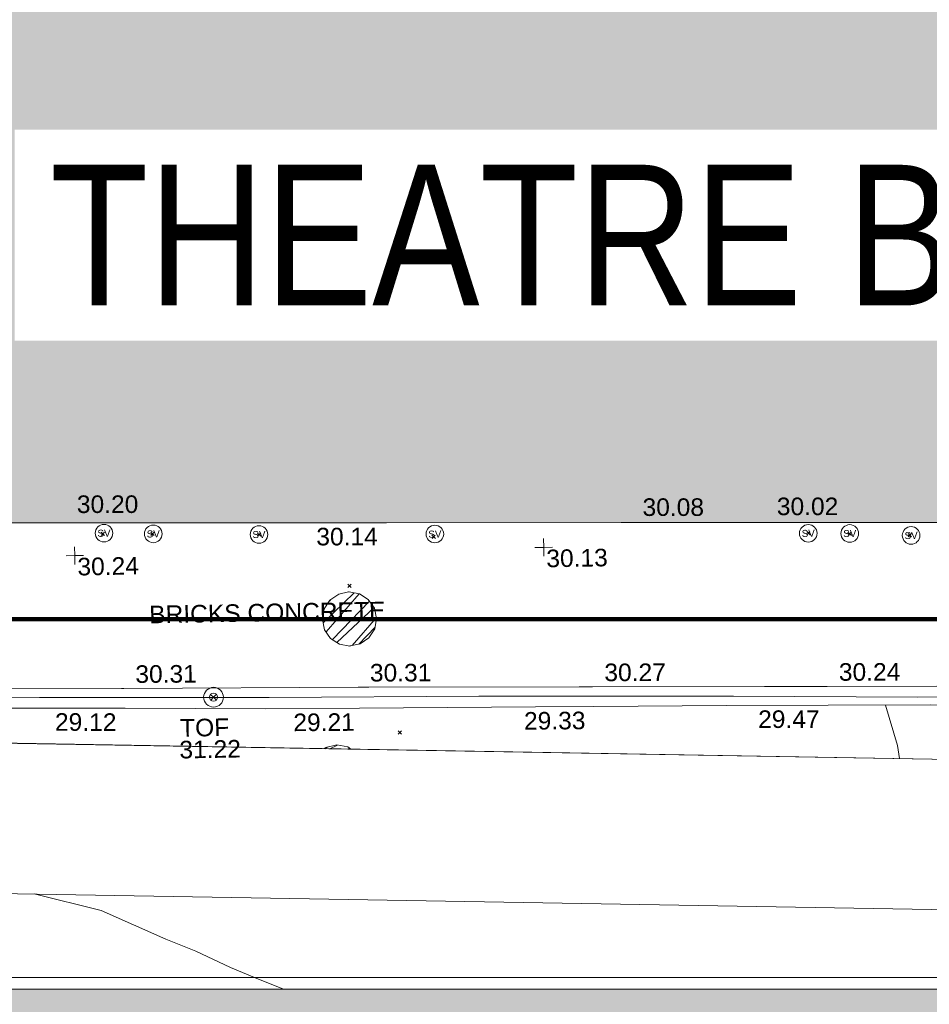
# Model space of a CAD drawing. Header units: millimetres. Extents: x -287732 to 520720, y -88450 to 287754.
# Tile 239 of 256: x 66077 to 85473, y 36189 to 57184. Entities that reach past the tile are written whole.
import ezdxf

# ---------------------------------------------------------------- set-up
doc = ezdxf.new("R2010")
doc.units = ezdxf.units.MM
doc.linetypes.add('IMPORT-HIDDEN2 _3_', pattern=[4762.5, 3175, -1587.5])
doc.linetypes.add('IMPORT-UG_ELEC_STREET LIGHTING_QLB2 _2_', pattern=[2700, 1500, -300.0000000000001, 0, -250, 150, -300.0000000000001, 0, -200])
for name, color, linetype, lineweight, true_color in [('00__TOPO__TOP_OF_FENCE_SYMBOL', 7, 'Continuous', 9, 0x666666), ('00_TOPO_SERV_STOP_VALVE', 7, 'Continuous', 9, 0x666666), ('00_UAV_BUILDING_OUTLINE', 5, 'Continuous', 9, 0x0000ff), ('00_UAV_FENCE_2D', 7, 'Continuous', 9, 0x264c2f), ('00_UAV_LEVEL_SPOT', 7, 'Continuous', 9, 0x666666), ('00_UAV_TOP_OF_FENCE', 6, 'Continuous', 9, 0xff00ff), ('00_UAV_WALL', 7, 'Continuous', 9, 0x7c00a5), ('01_DTM_CONTOUR_MNR', 7, 'Continuous', 9, 0xa5a552), ('12333-PUM-2D-U-0001-C01 - Rev2_REVIT IMPORT_dwg', 7, 'Continuous', 9, 0x767676), ('A_RHA_Line', 7, 'Continuous', 9, 0x00a600), ('PUM-CHAMBER EXTENTS', 6, 'IMPORT-HIDDEN2 _3_', 9, 0xff00ff)]:
    doc.layers.add(name, color=color, linetype=linetype, lineweight=lineweight, true_color=true_color)
for name, color, linetype, lineweight in [('00_UAV_SURVEY_TEXT', 7, 'Continuous', 9), ('A_RHA_Detail', 7, 'Continuous', 9), ('A_RHA_Floor', 7, 'Continuous', 9), ('A_RHA_Text', 7, 'Continuous', 9), ('GEN-TEXT', 7, 'Continuous', 9)]:
    doc.layers.add(name, color=color, linetype=linetype, lineweight=lineweight)
doc.styles.add('Arial Narrow', font='ARIALN.TTF', dxfattribs={"height": 3000})
doc.styles.add('Swis721 Lt BT', font='swissl.ttf', dxfattribs={"height": 399.9999999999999})
doc.styles.add('Swis721 Lt BT_2', font='swissl.ttf', dxfattribs={"height": 375})
pattern_1 = [(45, (-533641079.65, -725615854.3560001), (-265.1650429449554, 265.1650429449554), []), (45, (-533640902.873, -725615854.3560001), (-265.1650429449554, 265.1650429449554), [])]

# ---------------------------------------------------------------- blocks, each defined once
blk = doc.blocks.new('12333-PUM-2D-U-0001-C01 - Rev2_REVIT IMPORT_dwg_MSL_Sluice_Valve_SYM-2077246-Site Location Plan Proposed')
at = {"layer": '00_TOPO_SERV_STOP_VALVE', "color": 254, "true_color": 0xcccccc}
blk.add_circle((0, 0), 500.0000000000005, dxfattribs=at)
at = {"layer": '00_TOPO_SERV_STOP_VALVE', "insert": (0, 198.9876086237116), "char_height": 399.9999999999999, "width": 785.1100955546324, "attachment_point": 2, "line_spacing_factor": 1.005061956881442, "style": 'Swis721 Lt BT'}
blk.add_mtext('SV', dxfattribs=at)
blk = doc.blocks.new('12333-PUM-2D-U-0001-C01 - Rev2_REVIT IMPORT_dwg_MSL_Node_LineworkTOF-2077248-Site Location Plan Proposed')
at = {"layer": '00__TOPO__TOP_OF_FENCE_SYMBOL', "color": 254, "true_color": 0xcccccc, "flags": 128}
for points in [[(165.3591892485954, 165.3591892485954), (0, 0), (-165.3591892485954, 165.3591892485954)], [(165.3591892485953, -165.3591892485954), (0, 0), (-165.3591892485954, -165.3591892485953)]]:
    blk.add_lwpolyline(points, dxfattribs=at)
at = {"layer": '00__TOPO__TOP_OF_FENCE_SYMBOL', "color": 254, "true_color": 0xcccccc}
for radius in [562.5594001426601, 233.853208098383]:
    blk.add_circle((0, 0), radius, dxfattribs=at)
blk = doc.blocks.new('12333-PUM-2D-U-0001-C01 - Rev2_REVIT IMPORT_dwg_UAV-2077255-Site Location Plan Proposed')
at = {"layer": '00_UAV_LEVEL_SPOT', "color": 254, "true_color": 0xcccccc, "flags": 128}
for points in [[(0, -500.0000000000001), (0, 0), (-500.0000000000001, 0)], [(500.0000000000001, 0), (0, 0), (0, 500.0000000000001)]]:
    blk.add_lwpolyline(points, dxfattribs=at)
blk = doc.blocks.new('12333-PUM-2D-U-0001-C01 - Rev2_REVIT IMPORT_dwg_MGS62954_T2_Galway_ITM_3d_Rev1-2077680-Site Location Plan Proposed')
at = {"layer": '00_UAV_FENCE_2D', "color": 254, "true_color": 0xcccccc, "flags": 128}
blk.add_lwpolyline([(533990964.1186976, 725596634.5562297), (533987912.7885001, 725596664.6665002), (533983992.7885001, 725596759.6665001), (533978558.7885, 725596850.6665001), (533974087.7885002, 725596902.6665001), (533969196.7885, 725596983.6665001), (533963895.7885001, 725597063.6665001), (533960784.0595002, 725597139.8885002), (533960859.0595002, 725601247.8885001), (533960914.0595002, 725605285.8885002), (533960967.7425002, 725607837.8120002), (533961063.7425001, 725613958.8120003), (533961090.6646549, 725616194.2439687)], dxfattribs=at)
at = {"layer": '00_UAV_WALL', "color": 254, "true_color": 0xcccccc, "flags": 128}
for points in [[(533990956.7620292, 725596423.3956015), (533988198.7885001, 725596496.6665002), (533986008.5859736, 725596530.3464565), (533983841.7885001, 725596563.6665001), (533981010.8676288, 725596590.0782342), (533979768.7885001, 725596601.6665001), (533976012.6309975, 725596642.7138414), (533974003.7885002, 725596664.6665002), (533971014.287743, 725596725.5752472), (533969193.7885, 725596762.6665001), (533966015.4047054, 725596816.581451), (533964300.7885002, 725596845.6665001), (533961016.0061924, 725596867.9222397), (533960499.0436472, 725596871.4248718), (533960590.133504, 725601352.1082282), (533960596.1900002, 725601650.0255003), (533960664.1329563, 725606346.3936038), (533960686.1900002, 725607871.0255002), (533960802.279188, 725611338.7042763), (533960834.8385002, 725612311.2775003)], [(533960995.7885, 725597359.6665001), (533965727.7885001, 725597253.6665001), (533965994.5250276, 725597248.1456981), (533970945.7885001, 725597145.6665002), (533970993.454304, 725597145.124227), (533975993.13077, 725597088.2450863), (533976219.7885001, 725597085.6665), (533980702.7885002, 725597012.6665), (533980992.3402065, 725597008.2738069), (533984657.7885001, 725596952.6665001), (533985991.5877492, 725596930.5031239), (533988328.7885, 725596891.6665001), (533990971.8125255, 725596855.3944412)]]:
    blk.add_lwpolyline(points, dxfattribs=at)
at = {"layer": '01_DTM_CONTOUR_MNR', "color": 254, "true_color": 0xcccccc}
blk.add_line((533974285.3521538, 725590680.4277971), (533973674.8005347, 725590940.8590883), dxfattribs=at)
at = {"layer": '01_DTM_CONTOUR_MNR', "color": 254, "true_color": 0xcccccc, "flags": 128}
blk.add_lwpolyline([(533987510.6082926, 725595364.2858769), (533987469.4569048, 725595641.5086792), (533987229.5669175, 725596511.5707568)], dxfattribs=at)
at = {"layer": '01_DTM_CONTOUR_MNR', "color": 254, "true_color": 0xeaeaea, "flags": 128}
blk.add_lwpolyline([(533973674.8005347, 725590940.8590883), (533973167.3237325, 725591157.3237325), (533972430.0000002, 725591523.5169214), (533971798.9643692, 725591788.9643693), (533970430.0000002, 725592420.0000001), (533969008.6107542, 725592799.878191)], dxfattribs=at)
at = {"xscale": 0.375, "yscale": 0.375, "zscale": 0.375}
for name, p in [('12333-PUM-2D-U-0001-C01 - Rev2_REVIT IMPORT_dwg_MSL_Sluice_Valve_SYM-2077246-Site Location Plan Proposed', (533970631.0595001, 725600465.8885001)), ('12333-PUM-2D-U-0001-C01 - Rev2_REVIT IMPORT_dwg_MSL_Sluice_Valve_SYM-2077246-Site Location Plan Proposed', (533971681.0595001, 725600432.8885)), ('12333-PUM-2D-U-0001-C01 - Rev2_REVIT IMPORT_dwg_MSL_Sluice_Valve_SYM-2077246-Site Location Plan Proposed', (533973935.0595001, 725600380.8885001)), ('12333-PUM-2D-U-0001-C01 - Rev2_REVIT IMPORT_dwg_MSL_Sluice_Valve_SYM-2077246-Site Location Plan Proposed', (533977685.0595001, 725600324.8885001)), ('12333-PUM-2D-U-0001-C01 - Rev2_REVIT IMPORT_dwg_MSL_Sluice_Valve_SYM-2077246-Site Location Plan Proposed', (533985646.0595001, 725600200.8885001)), ('12333-PUM-2D-U-0001-C01 - Rev2_REVIT IMPORT_dwg_MSL_Sluice_Valve_SYM-2077246-Site Location Plan Proposed', (533986531.0595001, 725600182.8885001)), ('12333-PUM-2D-U-0001-C01 - Rev2_REVIT IMPORT_dwg_MSL_Sluice_Valve_SYM-2077246-Site Location Plan Proposed', (533987838.0595002, 725600117.8885001)), ('12333-PUM-2D-U-0001-C01 - Rev2_REVIT IMPORT_dwg_UAV-2077255-Site Location Plan Proposed', (533970000, 725600000.0000001)), ('12333-PUM-2D-U-0001-C01 - Rev2_REVIT IMPORT_dwg_UAV-2077255-Site Location Plan Proposed', (533980000, 725600000.0000001)), ('12333-PUM-2D-U-0001-C01 - Rev2_REVIT IMPORT_dwg_MSL_Node_LineworkTOF-2077248-Site Location Plan Proposed', (533972905.3134631, 725596928.44186))]:
    blk.add_blockref(name, p, dxfattribs=at)
at = {"layer": '00_UAV_BUILDING_OUTLINE', "color": 251, "true_color": 0x666666, "char_height": 375, "width": 1495.902363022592, "attachment_point": 1, "line_spacing_factor": 1.005061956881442, "style": 'Swis721 Lt BT_2'}
for s, insert, rotation in [('30.20', (533970066.082028, 725601281.5675609), 359.0241056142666), ('30.08', (533982125.7999513, 725601008.3048197), 359.0241056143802), ('30.02', (533984989.4803414, 725600974.5806782), 359.0241056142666), ('30.14', (533975159.4287546, 725600501.692535), 359.0241056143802)]:
    blk.add_mtext(s, dxfattribs=dict(at, insert=insert, rotation=rotation))
at = {"layer": '00_UAV_LEVEL_SPOT', "char_height": 375, "width": 1495.902363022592, "attachment_point": 1, "line_spacing_factor": 1.005061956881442, "style": 'Swis721 Lt BT_2'}
for s, insert in [('30.24', (533970051.8765643, 725599949.1441547)), ('30.13', (533980051.8765643, 725599949.1441547))]:
    blk.add_mtext(s, dxfattribs=dict(at, insert=insert))
at = {"layer": '00_UAV_SURVEY_TEXT', "color": 251, "true_color": 0x666666, "insert": (533971563.8000001, 725598901.6296078), "char_height": 375, "width": 5617.944430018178, "attachment_point": 1, "line_spacing_factor": 1.005061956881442, "style": 'Swis721 Lt BT_2'}
blk.add_mtext('BRICKS CONCRETE', dxfattribs=at)
at = {"layer": '00_UAV_TOP_OF_FENCE', "color": 251, "true_color": 0x666666, "char_height": 375, "attachment_point": 1, "line_spacing_factor": 1.005061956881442, "style": 'Swis721 Lt BT_2'}
for s, insert, width in [('TOF', (533972180.1963287, 725596472.8252645), 1163.479615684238), ('31.22', (533972157.7726869, 725596009.4485596), 1495.902363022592)]:
    blk.add_mtext(s, dxfattribs=dict(at, insert=insert, width=width))
at = {"layer": '00_UAV_WALL', "color": 251, "true_color": 0x666666, "char_height": 375, "width": 1495.902363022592, "attachment_point": 1, "line_spacing_factor": 1.005061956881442, "style": 'Swis721 Lt BT_2'}
for s, insert, rotation in [('30.31', (533971249.0717741, 725597637.4778334), 359.34819899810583), ('30.31', (533976250.6144319, 725597579.625314), 359.13081338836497), ('30.27', (533981249.8235435, 725597499.654205), 359.1308513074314), ('30.24', (533986249.7812005, 725597421.5107673), 359.0480193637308), ('29.12', (533969518.9985658, 725596647.1233704), 358.8328046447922), ('29.21', (533974599.8654724, 725596549.2514321), 359.3738958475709), ('29.33', (533979517.554136, 725596495.1110817), 359.4654612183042), ('29.47', (533984510.9072451, 725596444.4695878), 359.1190005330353)]:
    blk.add_mtext(s, dxfattribs=dict(at, insert=insert, rotation=rotation))
blk = doc.blocks.new('12333-PUM-2D-U-0001-C01 - Rev2_REVIT IMPORT_dwg-1620468-Site Location Plan Proposed')
at = {"layer": 'PUM-CHAMBER EXTENTS', "true_color": 0xffaaff}
h = blk.add_hatch(dxfattribs=at)
h.set_pattern_fill('FP_3', color=211, style=0, pattern_type=2)
h.set_pattern_definition(pattern_1)
h.paths.add_polyline_path([(334753.3501528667, -17885.41153934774), (334974.5623624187, -17841.40969510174), (335162.0970183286, -17716.10304410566), (335287.4036693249, -17528.56838819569), (335331.4055135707, -17307.35617864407), (335287.4036693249, -17086.14396909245), (335162.0970183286, -16898.60931318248), (334974.5623624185, -16773.30266218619), (334753.350152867, -16729.30081794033), (334510.5733809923, -16787.71164207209), (334344.6032874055, -16898.60931318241), (334219.2966364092, -17086.14396909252), (334175.2947921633, -17307.35617864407), (334219.2966364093, -17528.56838819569), (334344.6032874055, -17716.10304410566), (334532.1379433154, -17841.40969510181)])
h = blk.add_hatch(dxfattribs=at)
h.set_pattern_fill('FP_3', color=211, style=0, pattern_type=2)
h.set_pattern_definition(pattern_1)
h.paths.add_polyline_path([(334738.8753252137, -20084.3838378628), (334668.5182809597, -20037.37276385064), (334433.2006126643, -19990.56516936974), (334197.8829443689, -20037.37276385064), (334157.822326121, -20064.14041319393), (334652.4278821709, -20081.37207765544)])
at = {"layer": 'GEN-TEXT', "color": 253, "true_color": 0xaaaaaa}
for p, q in [((329488.3698138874, -15434.35617862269), (329559.0804920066, -15363.64550050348)), ((329559.0804920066, -15434.35617862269), (329488.3698138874, -15363.64550050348)), ((330548.3698139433, -15454.35617864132), (330619.0804920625, -15383.64550052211)), ((330619.0804920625, -15454.35617864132), (330548.3698139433, -15383.64550052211)), ((332823.6359793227, -15512.40468316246), (332894.346657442, -15441.69400504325)), ((332894.346657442, -15512.40468316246), (332823.6359793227, -15441.69400504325)), ((336543.3796319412, -15622.08395206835), (336614.0903100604, -15551.37327394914)), ((336614.0903100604, -15622.08395206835), (336543.3796319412, -15551.37327394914)), ((344533.5701318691, -15684.35617862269), (344604.2808099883, -15613.64550050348)), ((344604.2808099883, -15684.35617862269), (344533.5701318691, -15613.64550050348)), ((345413.5701318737, -15714.35617865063), (345484.280809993, -15643.64550053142)), ((345484.280809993, -15714.35617865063), (345413.5701318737, -15643.64550053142)), ((346696.3796319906, -15764.3561786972), (346767.0903101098, -15693.64550057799)), ((346767.0903101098, -15764.3561786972), (346696.3796319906, -15693.64550057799)), ((334728.9948138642, -16636.71151769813), (334799.7054919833, -16566.00083957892)), ((334799.7054919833, -16636.71151769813), (334728.9948138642, -16566.00083957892)), ((335749.9948138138, -19784.71151774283), (335820.7054919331, -19714.00083962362)), ((335820.7054919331, -19784.71151774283), (335749.9948138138, -19714.00083962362))]:
    blk.add_line(p, q, dxfattribs=at)
at = {"layer": 'PUM-CHAMBER EXTENTS', "color": 211, "linetype": 'Continuous', "true_color": 0xffaaff, "flags": 128}
blk.add_lwpolyline([(335331.4055135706, -17307.35617864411), (335287.4036693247, -17086.14396909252), (335162.0970183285, -16898.60931318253), (334974.5623624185, -16773.30266218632), (334753.3501528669, -16729.30081794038), (334745.6440419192, -16730.83365871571), (334532.1379433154, -16773.30266218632), (334344.6032874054, -16898.60931318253), (334219.2966364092, -17086.14396909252), (334175.2947921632, -17307.35617864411), (334219.2966364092, -17528.56838819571), (334344.6032874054, -17716.10304410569), (334532.1379433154, -17841.40969510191), (334753.3501528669, -17885.41153934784), (334761.0562638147, -17883.87869857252), (334974.5623624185, -17841.40969510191), (335162.0970183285, -17716.10304410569), (335287.4036693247, -17528.56838819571)], close=True, dxfattribs=at)
blk.add_lwpolyline([(334734.8629075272, -20081.7028260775), (334668.5182809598, -20037.37276385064), (334433.2006126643, -19990.56516936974), (334197.8829443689, -20037.37276385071), (334161.4987577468, -20061.6839001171)], dxfattribs=at)
blk.add_blockref('12333-PUM-2D-U-0001-C01 - Rev2_REVIT IMPORT_dwg_MGS62954_T2_Galway_ITM_3d_Rev1-2077680-Site Location Plan Proposed', (-533641079.6498471, -725615854.3561786))

msp = doc.modelspace()

# ---------------------------------------------------------------- hatches: boundary and pattern name
at = {"layer": 'A_RHA_Detail', "true_color": 0xc0c0c0}
h = msp.add_hatch(color=9, dxfattribs=at)
h.paths.add_polyline_path([(-80880.60083809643, -68502.79057078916), (-80400.865924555, -68483.41509113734), (-80400.865924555, -62984.64684185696), (-24474.85765177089, -63009.32043784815), (-24456.14471271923, -50840.30023858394), (-36622.55041039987, -50831.65104353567), (-36622.55041039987, -44228.57792613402), (-50959.0526582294, -44218.38599194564), (-50959.0526582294, -42573.78171514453), (-54563.9325804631, -42571.21897729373), (-54565.69773352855, -45054.17447474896), (-92408.82109321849, -45027.27149621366), (-92411.78875845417, -49201.74309222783), (-100061.9988811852, -49201.74309222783), (-100052.2214449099, -64852.82557838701), (-86120.90825229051, -64852.82557838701), (-86092.1662649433, -62957.90041523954), (-84861.10047608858, -62957.90041523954), (-84854.79052929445, -68240.109737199), (-80870.60226892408, -68240.10973722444)])
h.paths.add_polyline_path([(-137238.9269902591, -68461.9384092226), (-132719.7426408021, -68433.0633692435), (-132847.0731201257, -62850.04282283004), (-130454.6837966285, -62916.63108078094), (-130498.2830220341, -61355.85393642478), (-117581.136331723, -61423.42893438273), (-117492.3908565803, -49183.91309190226), (-125136.5200282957, -49178.47881952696), (-125133.572703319, -45032.61887136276), (-163007.1824077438, -45005.6942194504), (-163007.1824076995, -44090.2963411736), (-163123.8521269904, -44090.21339942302), (-163122.6389897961, -42383.75184302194), (-166563.8543419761, -42383.75184298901), (-166565.034908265, -44044.39824208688), (-193158.4656786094, -44025.49275805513), (-193195.152889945, -62863.65652504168), (-137269.7106414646, -62916.63108078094), (-137254.3708868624, -65679.90523788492)])
h.paths.add_polyline_path([(120310.9497607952, -32334.28230164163), (120312.4652266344, -31610.73011961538), (133451.2244789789, -31638.24899384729), (133469.2230092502, -19717.98315780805), (121295.7536929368, -19692.48606430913), (121319.8434528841, -8190.941560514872), (112277.0825930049, -8172.001674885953), (112263.1770823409, -14811.1234547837), (78285.85310969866, -14739.95861438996), (78292.82277619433, -8167.077575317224), (75241.99098605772, -8160.673431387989), (69355.76844233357, -8152.931592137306), (69353.6659720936, -9156.74635762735), (68372.60878945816, -9154.691552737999), (68372.60878945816, -13705.52853215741), (69333.7233474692, -13707.54156770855), (69325.07112547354, -16249.53369228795), (66623.4489111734, -16249.53369228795), (66619.79243935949, -17995.29925530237), (65989.07757494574, -17995.2992552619), (65985.44262772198, -19730.78799483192), (57152.23993377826, -19712.28702421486), (57127.42535098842, -31559.89463417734), (70277.87165424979, -31587.43801817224), (70277.87165431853, -32271.7414715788), (78263.96947909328, -32285.12944888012), (78266.62661740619, -31019.79372153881), (112335.8856506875, -31091.15111860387), (112335.8856506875, -32317.57330553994), (119781.4233959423, -32333.17321913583)])
h.paths.add_polyline_path([(7503.717409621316, -1791.439263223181), (15482.43097392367, -674.0213231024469), (15484.0826588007, 148.1327206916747), (56188.28042539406, 205.5276654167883), (56155.84326007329, 14338.3166313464), (18016.62665935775, 14236.48149539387), (17967.9025208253, 34313.18372071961), (21727.10644863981, 34324.0692624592), (21708.90974962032, 40608.10218321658), (18009.66447159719, 40608.10218321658), (17995.54603706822, 45483.75063442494), (9770.084204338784, 45420.6329473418), (3966.213879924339, 45446.76585222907), (3984.771235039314, 14176.56786832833), (1023.062455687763, 14176.56786837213), (-276.5134647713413, 14190.52623461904), (-231.6790044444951, 5968.135265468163), (-226.4491536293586, 193.7444677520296), (553.0869992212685, 183.4716499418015), (7477.609307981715, 143.2867586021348), (7488.638446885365, -674.0213231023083)])
h.paths.add_polyline_path([(77755.59663317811, 53.47451145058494), (77729.51881611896, 1699.844979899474), (94464.47132486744, 1659.976083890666), (94606.37913471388, 17991.390236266), (88810.4190114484, 18015.03260816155), (88799.89418497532, 14436.74271609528), (69413.88950349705, 14457.8773889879), (69377.35724448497, 99.62816357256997), (75241.99098605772, 67.32134432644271)])
h.paths.add_polyline_path([(61252.12079701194, 46453.95617366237), (105774.7348988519, 46472.68783506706), (105768.2642198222, 61852.61234306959), (92285.13876309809, 61852.61234306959), (92308.59670399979, 65784.30757140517), (96107.4668000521, 65767.60445243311), (96059.68081117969, 75209.20847378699), (101084.8427276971, 75071.88872764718), (104988.0046543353, 74765.36560406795), (108403.6894220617, 74363.8408943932), (112009.2703903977, 73787.25420861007), (115645.3524815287, 73049.69667206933), (116890.8108051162, 72761.69136252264), (120208.9929833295, 71893.18353872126), (120865.241739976, 71703.68484519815), (124135.6329506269, 70669.67317906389), (127435.6253142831, 69480.50055823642), (127820.4368670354, 69394.93141813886), (128274.3081769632, 69331.69585753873), (128731.8791144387, 69306.66104516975), (129189.9401488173, 69320.00258290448), (129645.2782985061, 69371.62688826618), (130094.6997111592, 69461.17185603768), (130535.0520071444, 69588.00939074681), (130963.246434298, 69751.24981927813), (131376.2795165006, 69949.74812590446), (131771.2541232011, 70182.11198903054), (132162.5575600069, 70460.5404660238), (132496.0921583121, 70741.69081113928), (132820.871367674, 71064.98072578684), (133117.4593294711, 71414.31364272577), (133383.77568926, 71787.23923950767), (133616.5473239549, 72178.5372844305), (133817.1647262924, 72590.54524898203), (133982.6025969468, 73017.89547513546), (134111.7005086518, 73457.59040801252), (134203.5529320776, 73906.54590458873), (134257.5155883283, 74361.61286216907), (134272.5462649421, 74819.5993153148), (134250.5259875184, 75277.29281745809), (134189.6227572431, 75731.48297747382), (134090.9274700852, 76178.98397757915), (133955.1324028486, 76616.65691993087), (133783.1900598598, 77041.43184345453), (133576.3064937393, 77450.32925647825), (133335.932843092, 77840.48103920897), (133063.7551572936, 78209.15055532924), (132761.6825665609, 78553.75185442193), (132431.8338935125, 78871.8678050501), (132076.5227905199, 79161.26705197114), (131698.2415080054, 79419.91966861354), (131299.6434187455, 79646.01139197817), (131093.5942456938, 79746.34209763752), (132146.0467355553, 83110.22226145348), (122787.7632953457, 86282.54285518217), (121604.3555412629, 82800.3591886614), (117095.9864227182, 83870.84033785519), (116841.9598400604, 83526.35449572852), (116120.5435466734, 91221.93611972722), (110237.7341284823, 91274.27491021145), (110194.3680786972, 90435.39030214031), (104988.0046543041, 90486.49901390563), (104973.2761846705, 94309.82427956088), (103746.1314668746, 94309.8242795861), (103839.9937121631, 122852.1474271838), (96365.09202306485, 122931.9599470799), (96350.3400238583, 123952.4168585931), (104555.5505249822, 123902.1925226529), (104607.3234458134, 120248.5396156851), (125502.5015002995, 120134.1933400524), (125662.0200253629, 137657.3796882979), (114479.5865733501, 137699.2256881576), (114382.306264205, 129149.9458158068), (104644.159003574, 129187.9975073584), (104577.9931702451, 126217.3903144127), (101184.4926406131, 126159.1566967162), (101264.6166812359, 135959.2655565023), (89967.23178808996, 135988.8856164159), (89927.63362986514, 125823.6463181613), (93630.53562302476, 125840.7948842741), (93580.65688892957, 122931.9599470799), (88697.38835376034, 122904.7310126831), (88679.3898954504, 95739.09143775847), (86378.25848996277, 95739.09143775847), (86378.18187189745, 96178.1008337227), (83279.50743284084, 96200.92083327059), (83273.62493422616, 95735.74732133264), (70169.67509619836, 95733.22421950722), (70166.26842742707, 96272.07409347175), (66674.99731294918, 96257.14073655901), (66654.74538556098, 95755.71092136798), (65784.77231079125, 95755.71092136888), (65887.65094984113, 117470.630565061), (53473.3427162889, 117487.9046429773), (53434.44066309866, 98570.46349063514), (40649.41626916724, 98570.46349063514), (40610.16711559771, 94406.01479078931), (38853.82372868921, 94410.36303440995), (38848.65589191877, 89463.65332729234), (40612.46601912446, 89518.45976927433), (40665.38257362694, 86257.73741128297), (38372.19584460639, 86305.72309285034), (38369.79374539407, 76901.0507917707), (50937.9512507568, 76944.40198294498), (50922.88567286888, 74598.78180889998), (56484.9061132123, 74588.85093771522), (56484.9061132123, 75194.85181995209), (92465.4037153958, 75233.0258166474), (92645.92783662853, 71766.64845094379), (89810.55521366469, 69362.83965827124), (85313.16173974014, 69360.94750420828), (85313.16173974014, 66907.4050808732), (75210.14498263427, 66903.15451589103), (75210.14498263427, 63815.70944550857), (70819.40014309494, 63815.70999200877), (70819.21601505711, 64253.35708059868), (69456.83415683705, 64253.35708059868), (69455.7195737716, 66901.99623166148), (61303.32856759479, 66898.5668068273), (61304.56054988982, 63970.32021231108), (70500.41048208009, 63970.32021219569), (70500.4088543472, 61852.59006207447), (61245.6438848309, 61848.69637488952), (61252.03558504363, 46656.49344428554)])
h.paths.add_polyline_path([(-17153.16561239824, 48569.32684293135), (-17153.16561224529, 60770.38083685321), (-29362.88357759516, 60774.70428694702), (-29362.88357759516, 67399.20394580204), (-43507.24466814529, 67405.01911303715), (-43488.5313307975, 69093.07334175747), (-45766.41866231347, 69109.32868388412), (-45794.3462003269, 67405.01911303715), (-47272.11273194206, 67404.2124544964), (-47272.44887633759, 66454.91798908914), (-86004.56386332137, 66468.63299519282), (-86006.66970787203, 60521.58362721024), (-92662.87722510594, 60521.58362721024), (-92665.2138765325, 50184.35611932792), (-79752.0168396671, 50179.78309939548), (-79752.016597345, 48591.4932381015), (-17157.7163123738, 48569.32845417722)])
h.paths.add_polyline_path([(-201056.4185878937, 48628.75479108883), (-138377.9751621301, 48634.64535779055), (-138377.9751621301, 50133.28201003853), (-125467.710581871, 50134.49626164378), (-125468.6909603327, 60566.1903686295), (-132186.8595614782, 60565.86652591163), (-132187.4203588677, 66533.0197876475), (-170643.3098734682, 66805.61809689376), (-170643.3098732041, 67738.78475848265), (-200340.0100486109, 67488.93693764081), (-200348.7171487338, 60827.78025104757), (-201057.5650552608, 60827.71357558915), (-201056.6510294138, 51102.04313372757)])
h.paths.add_polyline_path([(-240051.5126725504, 54769.19491160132), (-239444.490259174, 54811.10754483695), (-239186.5396223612, 54841.92927608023), (-238764.8191577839, 54940.98166103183), (-238382.4735933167, 55122.46891388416), (-237990.3402229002, 55354.87497234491), (-237269.2031023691, 55936.21515020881), (-237032.4836384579, 56225.56611516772), (-236793.0039602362, 56569.31473944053), (-236554.5880578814, 57004.26389721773), (-236432.7219585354, 57267.46508908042), (-236300.081527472, 57753.26238983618), (-236250.7285154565, 58017.17885684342), (-236235.6490609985, 58516.21786804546), (-236233.2538429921, 58987.85640053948), (-236213.7029795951, 59823.48083769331), (-236363.8287855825, 59820.86038205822), (-236634.0279869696, 60698.06075827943), (-236391.9547756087, 61432.19726339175), (-236225.4740089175, 61435.10319600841), (-236201.6036569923, 62637.68779596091), (-232563.5271750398, 62639.28734435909), (-232563.5271750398, 63049.03842404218), (-232732.1945866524, 63049.15302218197), (-232860.1521277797, 63457.95890274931), (-232731.606808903, 63914.24862697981), (-232560.8209656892, 63914.24862697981), (-232515.1276847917, 70598.00033009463), (-240628.6947849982, 70598.85496273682), (-240629.7923196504, 72350.98321577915), (-246412.6011212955, 72347.36085933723), (-246412.6011212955, 70616.45923936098), (-254449.5805725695, 70618.60952619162), (-254454.637144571, 70754.06491720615), (-254469.7140363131, 73191.66276250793), (-263883.2532625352, 73267.83063688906), (-263902.4181505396, 68260.74348553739), (-263714.8217520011, 68259.82096572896), (-263552.9672900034, 67819.65434396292), (-263719.0883117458, 67392.2068408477), (-263913.6298699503, 67392.20684284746), (-263956.7001913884, 58633.76423459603), (-260181.1963171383, 58611.22607638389), (-260192.3146983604, 56354.25111579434), (-257184.684388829, 56339.46086021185), (-257213.4419957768, 57092.93866021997), (-257338.5163846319, 57093.27331223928), (-257471.0109294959, 57531.74572308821), (-257338.5163845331, 58062.22513696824), (-257203.4956297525, 58064.06881289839), (-257173.5751889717, 58598.54056692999), (-256478.2273617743, 58575.27357994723), (-256478.2273617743, 58788.51859473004), (-256013.0091299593, 58911.92701534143), (-255397.0786664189, 58780.99767617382), (-255397.0786664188, 58595.982422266), (-243809.885361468, 58585.92793201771), (-243805.3570672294, 58352.04527760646), (-243740.939469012, 57884.52572680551), (-243619.0830608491, 57421.84877545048), (-243424.3877545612, 56943.65915412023), (-243247.1437899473, 56608.24157713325), (-243003.0710579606, 56249.99021479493), (-242732.2093200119, 55932.75703082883), (-242371.7230178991, 55603.12658811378), (-242141.255125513, 55424.88676767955), (-241804.9643037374, 55216.88439822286), (-241529.4640827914, 55077.02869055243), (-241100.6275144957, 54917.18295003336), (-240836.2134980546, 54840.82833176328), (-240453.4486195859, 54788.60784130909), (-240218.9578693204, 54777.28227442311)])
h.paths.add_polyline_path([(40276.69022552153, 59895.36417752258), (40328.62676029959, 69196.9439153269), (36588.99968785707, 69217.8245910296), (36619.46637569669, 74674.25962428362), (32264.36460078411, 74687.02318924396), (32233.48293867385, 69156.26826306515), (11916.69390495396, 69269.70959686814), (11966.66200111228, 78218.75165974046), (29087.509017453, 78123.15526808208), (29143.44567205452, 88141.1370047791), (15719.348796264, 88216.09212953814), (15732.60379610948, 90589.9978889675), (4594.294101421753, 90652.19003489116), (4525.129359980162, 78265.12250449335), (10096.76365553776, 78234.01258731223), (10077.43887221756, 74773.03821910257), (4547.641142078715, 74803.91453678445), (4465.579974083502, 60107.1600234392), (19125.89094760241, 60025.30234268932), (19139.86249374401, 62527.53804644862), (31738.59196305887, 62457.19146404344), (31724.55430858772, 59943.11609815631), (38369.79364225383, 59906.01157293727)])
h.paths.add_polyline_path([(-246083.0241259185, 72334.29150213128), (-246083.0594797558, 72334.30275087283), (-246208.2905500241, 72334.29150213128)])
h.paths.add_polyline_path([(-114575.3004830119, 112178.0758695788), (-114575.3246435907, 112178.0758695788), (-114707.2752166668, 115801.5811617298)])
h.paths.add_polyline_path([(-154699.9178765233, 101760.4080976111), (-114382.050333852, 101776.0542914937), (-114382.050333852, 106926.9360164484), (-113755.641395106, 106927.1792101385), (-113757.5507412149, 111847.2721531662), (-114431.6837526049, 111847.2721531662), (-114431.8097758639, 112178.0758695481), (-114575.3004830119, 112178.0758695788), (-114578.9984943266, 121707.2390833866), (-123056.9849702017, 121707.2390833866), (-123068.8201032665, 156452.7036899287), (-119381.2340625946, 156454.1348067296), (-119381.2340625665, 160165.8597952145), (-115501.031452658, 160167.3662801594), (-115503.3750945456, 166206.5793118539), (-132411.7987151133, 166599.6604729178), (-132411.8243278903, 166665.6603411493), (-135275.0124468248, 166664.5490317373), (-135275.0124468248, 166628.1883101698), (-135911.3205076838, 166628.1944502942), (-135911.3479256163, 166352.1604668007), (-152521.1633846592, 166345.7146753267), (-152518.3680955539, 159142.6836790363), (-150699.3133726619, 159117.9265656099), (-150758.5477087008, 122560.691203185), (-151059.2005266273, 122560.691203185), (-151061.0981347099, 121302.4374932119), (-154138.3148337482, 121372.6012653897), (-154138.3148337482, 121865.1834517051), (-154704.3888425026, 121867.2611370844), (-154688.5451973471, 119352.3937021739), (-154745.5933227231, 119352.3715636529), (-154745.5763474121, 118722.1532660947), (-160794.1544526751, 118748.7442832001), (-160794.1544526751, 119410.5425977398), (-163852.1622693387, 119422.408321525), (-163855.0715294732, 118762.2003111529), (-167568.6765459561, 118778.5256058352), (-166634.6619849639, 124395.1277019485), (-166930.050559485, 124500.0918161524), (-167568.6765459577, 124707.6250903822), (-168028.2173235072, 124841.3808647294), (-168630.5006276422, 124991.3056740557), (-169238.2056069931, 125117.4693074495), (-169850.3952285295, 125219.6772876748), (-170466.1255403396, 125297.7720169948), (-171089.11025998, 125351.8553033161), (-171704.4065937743, 125381.1774255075), (-172325.0479971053, 125386.3595015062), (-172782.2248668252, 125374.5832362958), (-173401.7764235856, 125337.4554476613), (-174109.844898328, 125263.4341236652), (-174634.1213722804, 125190.4100126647), (-175245.0145766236, 125080.719099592), (-176047.1958093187, 124895.7675260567), (-176665.4852587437, 124724.7228134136), (-177045.3001228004, 124609.1129151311), (-177631.5127792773, 124405.2077276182), (-176665.4852586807, 118818.5158794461), (-177558.9402083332, 118822.4435768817), (-177662.2853368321, 125263.4341236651), (-176365.3912351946, 126542.9270807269), (-159462.2970490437, 126319.910391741), (-157057.7396790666, 128609.0850976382), (-157060.6673204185, 136153.1661957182), (-158638.8016610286, 137740.2441626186), (-159352.3735831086, 137740.2441626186), (-161634.4140634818, 140201.1078539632), (-168727.9404945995, 140256.8191146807), (-171035.0401161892, 137942.8847305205), (-174184.1459014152, 137942.8847305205), (-176460.1167434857, 140292.2858551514), (-177341.6856934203, 140292.2858551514), (-177341.7113613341, 140358.4281613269), (-183428.5803825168, 140356.0660244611), (-185921.6385985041, 137917.4639994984), (-185921.6385985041, 131757.3091155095), (-186906.8767412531, 131756.9267733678), (-187725.3914540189, 130809.9989183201), (-187724.058890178, 127376.1828148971), (-186481.0281350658, 126304.5577463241), (-186479.4846754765, 122327.2959175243), (-185176.2828158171, 121059.4673825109), (-180304.1129154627, 121059.4673824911), (-180304.1136492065, 118802.0484409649), (-193555.3706955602, 118802.0484409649), (-193555.368699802, 133117.8341649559), (-192593.6442938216, 133118.2073819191), (-192593.6442938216, 134200.8158367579), (-192224.6284783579, 134200.9592041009), (-192225.5653014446, 136615.0101267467), (-192595.0012460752, 136615.0101267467), (-192595.4357332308, 137734.4745165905), (-193589.2709668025, 137734.4746851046), (-193589.2685988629, 147474.570583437), (-193163.2062206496, 147492.8644732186), (-192765.7252967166, 147531.087133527), (-192359.9383250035, 147589.5931622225), (-192199.8207947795, 147616.5827294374), (-191882.7548926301, 147682.9245600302), (-191568.5380070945, 147761.6632019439), (-191257.654638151, 147852.677242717), (-190828.6072909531, 148002.2045655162), (-190647.7999969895, 148070.9514233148), (-190349.7690789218, 148197.8750094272), (-190056.9509284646, 148336.4013817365), (-189769.797051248, 148486.3169427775), (-189405.3590254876, 148698.0567944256), (-189132.906026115, 148873.2749095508), (-188867.542109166, 149059.0543929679), (-188609.6764469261, 149255.1087866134), (-188354.9814055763, 149465.3525772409), (-188079.6339208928, 149713.879248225), (-187884.9836199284, 149901.8220103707), (-187545.928247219, 150265.8040604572), (-187446.29984479, 150378.3960832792), (-187241.3270201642, 150629.2310214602), (-187046.3599558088, 150887.9197697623), (-186861.6992771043, 151154.0634500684), (-186546.1373636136, 151669.829875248), (-186524.4196769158, 151707.0632450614), (-163675.2898318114, 151669.829875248), (-163687.5843045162, 148134.07679455), (-157303.6541541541, 148136.492106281), (-157303.6541541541, 155759.91501608), (-157557.4317586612, 155765.0384228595), (-157555.9168973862, 166678.0466575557), (-187009.2021991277, 166699.7464767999), (-187013.0952111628, 162054.4009359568), (-188707.17754695, 162044.5925187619), (-188705.9961892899, 155021.5333641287), (-188737.9999316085, 154650.5326604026), (-188799.0133969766, 154283.1866125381), (-188857.2045401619, 154035.4341107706), (-188966.1106131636, 153679.3368924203), (-189102.6200311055, 153332.8820747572), (-189265.8911675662, 152998.2056672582), (-189454.9174011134, 152677.371060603), (-189645.2484685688, 152421.3220123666), (-189916.9563410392, 152104.2450531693), (-190212.7041973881, 151809.4634871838), (-190530.6686598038, 151538.7947471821), (-190868.8893671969, 151293.9075915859), (-191225.281078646, 151076.3118324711), (-191597.6465194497, 150887.3490191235), (-192092.8415776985, 150682.5621956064), (-192519.2468154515, 150561.8451365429), (-192903.8930791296, 150482.240889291), (-193187.215491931, 150440.8868273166), (-193594.1866364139, 150407.1257787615), (-193594.5952989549, 151459.9895227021), (-205369.2399268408, 151455.4201247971), (-205354.4523517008, 113350.0822379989), (-207187.1580384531, 113349.3710182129), (-207184.3024929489, 105991.0636522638), (-205312.8748221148, 105991.1901500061), (-205311.2362476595, 101769.6553082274), (-175488.6451201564, 101781.2285901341), (-175488.6451201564, 110889.6985621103), (-154703.4627663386, 110897.5679794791), (-154700.2792295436, 102691.5597281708)])
h.paths.add_polyline_path([(193735.9435693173, 113047.8274774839), (208865.0938716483, 114991.0266430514), (208976.1154123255, 114126.6471160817), (216447.8967332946, 115086.3281915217), (216038.7305308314, 118271.9702413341), (232648.5073383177, 120405.3421626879), (233425.993615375, 114352.0734369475), (240632.2017567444, 115277.6440988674), (239854.8412683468, 121329.9334727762), (256406.8682407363, 123455.8879629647), (257091.7572256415, 118089.1198988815), (264572.2871227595, 119040.8180953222), (261877.8350555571, 138524.7609215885), (259178.7147038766, 138221.6086035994), (259197.3483655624, 137439.0084132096), (254686.1480587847, 136897.0007612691), (255412.6810205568, 131314.8303176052), (240852.7447969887, 129522.4514056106), (239771.0426543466, 137918.8519126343), (240649.5822431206, 138010.1984551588), (240062.3063116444, 142776.6750342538), (239165.7694642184, 142685.0143484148), (237630.9646614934, 151018.3171732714), (266172.8791088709, 154560.7889781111), (271297.1876944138, 142612.4006970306), (276531.7397502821, 144861.098714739), (274941.5029779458, 148527.9037281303), (302074.5307653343, 160134.9084326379), (300215.9323773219, 164320.1841173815), (301528.1613272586, 164907.0997989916), (300405.1237791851, 167477.8916353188), (299016.6944531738, 166945.7181824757), (295626.7488506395, 174518.754428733), (294333.0289184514, 177537.1551681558), (287288.8475947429, 174518.754428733), (289427.6893504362, 169661.0163463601), (272956.7816584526, 162557.1203578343), (271943.2187787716, 164897.4305293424), (267016.3118217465, 162764.0369715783), (268502.3094164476, 159357.0430143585), (265200.4029574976, 157946.4096681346), (226856.416695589, 153146.7821792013), (227510.3041274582, 148852.0205334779), (228280.9873165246, 141179.0007483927), (227302.3544112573, 141050.281300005), (227895.3788235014, 136433.1758633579), (228748.5501749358, 136523.8855003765), (229602.3077302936, 128023.7667641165), (217691.2359889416, 126493.8999679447), (217642.3600127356, 126874.433267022), (215138.5007311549, 126552.8357430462), (215194.9980427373, 126112.965074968), (215015.6132226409, 126089.924757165), (214840.9672575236, 127449.66446064), (192258.7012018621, 124549.1816390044), (193486.3576426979, 114991.0266430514)])
h.paths.add_polyline_path([(-78076.24187439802, 117605.5188722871), (-78076.23951902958, 117610.0871211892), (-78070.318122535, 129485.7330792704), (-74723.15926543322, 129478.385255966), (-74723.15926543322, 125435.7860624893), (-48015.64546086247, 125380.0246061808), (-47996.55031653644, 135872.5822179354), (-61198.15919578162, 135901.5630078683), (-74714.72264144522, 135923.5088764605), (-74723.6287602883, 131865.2975510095), (-78070.318122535, 131872.642169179), (-78062.97909487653, 149549.7689430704), (-58292.26570492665, 149541.5607197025), (-58292.26570491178, 148946.2407608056), (-37707.70924046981, 148937.6946533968), (-37703.30827430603, 159740.0672041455), (-44148.26955755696, 159742.7429641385), (-44148.26955755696, 162961.3319174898), (-49829.95437583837, 162961.3319174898), (-49830.92144130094, 160632.0129326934), (-78494.09026625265, 160643.9130440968), (-78494.09026625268, 161615.1537738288), (-78739.225852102, 161615.2555472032), (-78691.7919454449, 168187.9195488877), (-90844.57645036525, 168126.8149079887), (-90962.52567694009, 152686.7636277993), (-89064.97866809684, 152685.9758215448), (-89079.54115380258, 117610.0871211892), (-78374.80218507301, 117605.6428258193)])
h.paths.add_polyline_path([(69254.82576126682, 129235.9722870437), (69259.97086178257, 136167.789247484), (86068.0992678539, 136131.0235193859), (86008.66431381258, 164703.3084147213), (58789.63167882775, 164723.511581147), (58789.63167882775, 170119.2062865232), (54460.1632489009, 170122.4198087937), (54457.21717773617, 166153.279245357), (47042.2151650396, 166158.7829869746), (47041.10931533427, 164668.9097040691), (39173.27935198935, 164674.7495545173), (39172.83712618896, 164078.9539098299), (17014.87910992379, 164095.4005254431), (17002.38841206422, 147267.1142245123), (12659.63471563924, 147267.1142245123), (12653.60087534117, 139137.9291796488), (17031.41608901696, 139134.6797717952), (17024.5879174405, 129935.3194463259), (39191.34773726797, 129918.8662983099), (39191.34773726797, 129258.2867272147), (69014.0340609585, 129236.1510132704)])
h.paths.add_polyline_path([(39265.62356917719, 139467.8223435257), (33050.91021530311, 139484.1586867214), (33087.56357182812, 153427.9220784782), (39277.60130889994, 153411.6505991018), (39277.60130890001, 152830.3127277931), (43058.29603858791, 152820.3745823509), (43024.83899408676, 140092.5601633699), (39267.2657899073, 140092.5601633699)])
h.paths.add_polyline_path([(1979.548949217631, 189123.2414339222), (18699.10403225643, 189180.0465563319), (18678.46874730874, 195253.6675675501), (24349.02704561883, 195272.9334348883), (24334.96888372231, 199550.7690688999), (28829.78348974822, 199566.0403168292), (28798.3577216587, 208815.6446464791), (24334.949615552, 208806.151404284), (24333.90624841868, 209113.2475694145), (16811.59093053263, 209087.6903002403), (16806.58456499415, 208843.5909093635), (6772.293057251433, 208809.4991440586), (6797.166076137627, 201488.5780549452), (-8471.058649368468, 201436.7038490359), (-8471.058649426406, 200429.0172028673), (-11856.09020770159, 200417.5164702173), (-11823.72827009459, 190892.3684138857), (-7614.729360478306, 190906.6685966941), (-7614.729360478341, 190170.8290169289), (-4608.619189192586, 190169.2993656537), (-4608.238782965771, 190916.8832264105), (1973.379031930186, 190939.2444180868), (1977.122761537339, 189837.3456693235)])
h.paths.add_polyline_path([(-20506.22133143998, 190640.0286460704), (-20122.28942212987, 206347.1214480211), (-41550.34215551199, 207015.2557957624), (-41462.26177903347, 210449.6195896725), (-31391.41053372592, 210152.0276719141), (-31078.64493155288, 223862.5743669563), (-44305.08575743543, 224230.7972280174), (-44490.79956591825, 211865.5542346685), (-47510.12209648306, 211942.9901385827), (-47722.57925071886, 203659.0205614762), (-47076.06680548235, 203635.3001465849), (-47175.4684425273, 199531.9403872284), (-46801.21126120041, 199520.4703269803), (-46873.68175963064, 195478.5899481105), (-44600.40472248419, 195425.2559779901), (-44685.88459507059, 192243.2795180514), (-38073.99929115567, 192135.6564362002), (-38104.39995468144, 191126.972250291), (-21537.79264466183, 190668.5723412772)])
h.paths.add_polyline_path([(16801.02360973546, 195961.500137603), (9656.615133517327, 196015.1086063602), (9643.838150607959, 199513.9922857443), (11631.77992468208, 199485.8321209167), (11631.7920940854, 203322.2460456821), (16806.58456511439, 203391.4855728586), (16801.0407710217, 195984.4293109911)])
h.paths.add_polyline_path([(122084.9264926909, 200536.2570557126), (122088.1805162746, 206386.1947929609), (125211.1061638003, 206386.1947929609), (125211.1162733, 206645.8932837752), (126202.7098976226, 206645.8932838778), (126203.0204769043, 207041.0477229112), (130401.4034741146, 206979.0758390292), (130444.2691124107, 209883.280297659), (126202.8383603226, 209945.8832030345), (126203.0204769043, 214624.1281189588), (127364.791950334, 214624.1281190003), (127365.2106673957, 225380.2058567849), (126159.8599207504, 225380.2527798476), (126207.4133336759, 241475.3410923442), (119482.5411291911, 241495.8747898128), (119479.2041949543, 246182.0096278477), (109943.9121324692, 246175.2196735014), (109953.2702601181, 233033.381429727), (115000.5285021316, 233033.3814296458), (114999.579292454, 208653.4991933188), (112026.3032630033, 208653.4991933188), (112024.3519988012, 200538.6761891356), (122024.6079402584, 200536.2715596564)])
h.paths.add_polyline_path([(30087.05071580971, 200986.75440713), (38030.67179071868, 201028.6865660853), (38030.67179071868, 202922.9731660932), (38109.89531492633, 202923.3913649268), (38067.25569096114, 208827.6066631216), (38013.35839378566, 208827.6672237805), (38012.38630971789, 209012.5383931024), (30044.90685988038, 208970.480297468), (30076.83023715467, 202922.9203834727)])
h.paths.add_polyline_path([(195986.2599417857, 205661.5722736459), (202896.8751332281, 206052.0074670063), (202676.8862551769, 209945.7611691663), (195766.2710618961, 209555.3259759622)])
h.paths.add_polyline_path([(-91652.40581580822, 206392.6172135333), (-79454.24421187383, 206432.5105635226), (-79629.29258199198, 238245.6998510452), (-68904.21147484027, 238215.095164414), (-68918.55832832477, 246312.9061543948), (-68918.56040493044, 246314.0782553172), (-68756.515268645, 246312.9061543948), (-68755.20581930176, 246638.9786699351), (-79620.07671794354, 246651.3624133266), (-79606.5628449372, 247343.5411849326), (-82154.50636787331, 247318.0695596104), (-82154.50636787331, 247488.1275895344), (-91640.64698348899, 247472.5371040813), (-91638.72040628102, 246846.4753752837), (-131470.3702759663, 246641.42150215), (-131470.3702759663, 250159.5419305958), (-142857.1087886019, 250176.7939677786), (-142864.0554935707, 246220.0701029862), (-165118.8027587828, 246272.3986783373), (-165040.0492656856, 253907.936045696), (-178677.4727934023, 253929.5079730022), (-178699.5521575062, 238176.7234097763), (-138599.3373496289, 238209.4781454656), (-138548.4479938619, 206627.5237025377), (-126646.6702863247, 206572.2299428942), (-126666.6805510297, 234825.8818836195), (-124962.7180531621, 234825.9534805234), (-124969.0241559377, 234688.4891474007), (-91595.61129713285, 234664.3133306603), (-91650.87307429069, 207155.5994723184)])
h.paths.add_polyline_path([(142123.7078574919, 209113.5383730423), (152768.4446292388, 209127.3137314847), (152745.2992288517, 227012.63380935), (142100.5623961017, 226998.8584508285), (142121.8067345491, 210582.5602643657)])
h.paths.add_polyline_path([(168998.8561129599, 209274.9592350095), (169026.8416078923, 226860.3446540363), (161686.6780314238, 226876.6646907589), (161647.6783165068, 209291.3037608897), (168846.6177107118, 209275.2977201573)])
h.paths.add_polyline_path([(49761.46820719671, 218476.5678095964), (49794.00484360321, 223316.1680811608), (41274.07755982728, 223363.4010619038), (41273.58999769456, 223290.8795634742), (32187.30576796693, 223351.9666549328), (32202.10532419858, 225553.2987454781), (20081.83724695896, 225634.7833114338), (20035.26675877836, 218707.7438801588), (31566.33951793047, 218630.2204881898), (31566.12891731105, 218598.8950898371), (49750.1971391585, 218476.6435849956)])
h.paths.add_polyline_path([(162361.9830851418, 234154.05208666), (162366.6425722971, 241589.9129272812), (135261.102696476, 241630.986197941), (135249.088870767, 234197.8735112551), (160249.0277027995, 234157.4671671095)])
h.paths.add_polyline_path([(176458.8604389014, 246709.5724700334), (176516.2484477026, 252173.1529804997), (168884.2833866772, 252253.3171281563), (168934.86529241, 257068.9279575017), (164355.0504715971, 257117.0331241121), (164296.1746742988, 251511.808811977), (164416.8965511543, 251510.5407811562), (164367.8024342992, 246836.573754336), (171460.1142273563, 246762.0779818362)])
at = {"layer": 'A_RHA_Detail', "true_color": 0xff80c0}
h = msp.add_hatch(color=231, dxfattribs=at)
h.paths.add_polyline_path([(56188.28042545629, 24.99999962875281), (65283.05521156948, 24.99999962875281), (65283.05521156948, 22870.95558491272), (88583.301808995, 22870.95558491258), (88583.301808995, 36514.72878646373), (58436.48823028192, 36514.72878646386), (27815.30860791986, 49010.81821995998), (23668.6203268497, 30036.46950734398), (53307.6900862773, 23736.49074818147), (53307.6900862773, 14330.02375410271), (56155.84326007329, 14338.3166313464), (56184.85014944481, 1695.000547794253), (56184.85025759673, 205.5228286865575), (56084.50000007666, 200.5778279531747), (56084.50000007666, 24.99999962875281)])
h.paths.add_polyline_path([(24586.91955213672, 33847.40526666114), (24586.89580502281, 33847.41031426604), (24501.47018237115, 33847.41031426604)])
h.paths.add_polyline_path([(104690.1273206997, 36764.46481787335), (106330.8217241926, 36764.46481787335), (106330.8217241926, 43494.46481787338), (99600.82172419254, 43494.46481787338), (99600.82172419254, 36764.46481787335), (100733.7848329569, 36764.46481787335)])

# ---------------------------------------------------------------- linework, layer by layer
at = {"layer": 'A_RHA_Floor', "color": 253, "true_color": 0xaaaaaa}
for p, q in [((56880.97932342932, 41916.55988839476), (88247.38878935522, 41369.24253195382)), ((60533.05420183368, 38643.45625718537), (88103.16789787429, 38164.4648178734)), ((58911.62749100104, 36764.46481787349), (92734.54442391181, 36764.46481787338))]:
    msp.add_line(p, q, dxfattribs=at)
at = {"layer": 'A_RHA_Floor', "color": 254, "true_color": 0xdddddd}
msp.add_line((88247.32591753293, 41367.84543744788), (56885.26770208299, 41912.71650943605), dxfattribs=at)
at = {"layer": 'A_RHA_Line', "color": 7}
for p, q in [((63900.59741014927, 46455.07044720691), (68900.26509600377, 46457.17391945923)), ((68900.26509600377, 46457.17391945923), (73899.93278200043, 46459.27739157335)), ((73899.93278200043, 46459.27739157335), (78899.60046792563, 46461.38086382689)), ((78899.60046792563, 46461.38086382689), (83899.26815385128, 46463.48433608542)), ((83899.26815385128, 46463.48433608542), (88898.93583963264, 46465.58780833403)), ((88583.30180899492, 36514.72878646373), (58436.48823028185, 36514.72878646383))]:
    msp.add_line(p, q, dxfattribs=at)
at = {"layer": 'A_RHA_Line', "color": 1, "lineweight": 140, "true_color": 0xff0000}
msp.add_line((58270.55521156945, 44402.91055661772), (108737.5537835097, 44402.91055661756), dxfattribs=at)

# ---------------------------------------------------------------- block references
at = {"layer": '12333-PUM-2D-U-0001-C01 - Rev2_REVIT IMPORT_dwg', "color": 254, "linetype": 'IMPORT-UG_ELEC_STREET LIGHTING_QLB2 _2_', "true_color": 0xffd4d4, "rotation": 0.9999999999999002}
msp.add_blockref('12333-PUM-2D-U-0001-C01 - Rev2_REVIT IMPORT_dwg-1620468-Site Location Plan Proposed', (-261895.0770586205, 55869.5817132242), dxfattribs=at)

# ---------------------------------------------------------------- next in the draw order: texts
at = {"layer": 'A_RHA_Text', "lineweight": 35, "insert": (66721.90113099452, 54090.31059474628), "char_height": 3000, "width": 35113.9125, "attachment_point": 1, "style": 'Arial Narrow', "bg_fill": 3, "box_fill_scale": 1.25, "bg_fill_color": 256, "bg_fill_true_color": 13158600, "bg_fill_transparency": 0}
msp.add_mtext('THEATRE BLOCK', dxfattribs=at)

doc.saveas('drawing.dxf')
